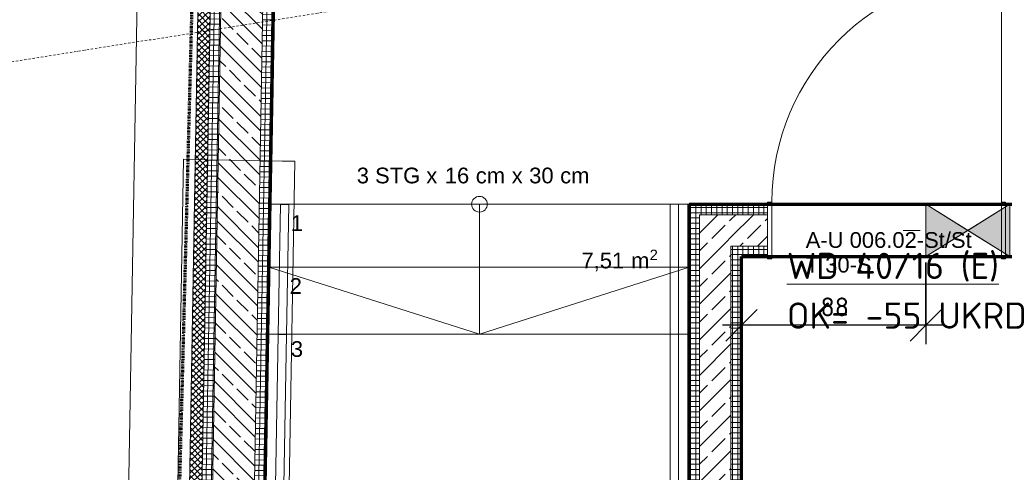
# Model space of a CAD drawing. Header units: millimetres. Extents: x 1523 to 74423, y -42059 to 10268.
# Tile 7 of 77: x 26099 to 30797, y -26614 to -24454. Entities that reach past the tile are written whole.
import ezdxf

# ---------------------------------------------------------------- set-up
doc = ezdxf.new("R2010")
doc.units = ezdxf.units.MM
for name, pattern in [('_Projekt 07 -  _  -  _  -  _  -', [7.5, 3.5, -2, 0, -2]), ('CAx_nichtHalbton', [20001.0584, 10000, -0.5292, 10000, -0.5292]), ('IMPORT-STRICHPUNKT _7_', [20, 10, -5, 0, -5]), ('Verdeckt 2x', [3.572, 2.3813, -1.1907])]:
    doc.linetypes.add(name, pattern=pattern)
for name, color, linetype, lineweight, true_color in [('10 VSI--Wärmeschutz _veritkal_', 7, 'Continuous', 13, 0x656565), ('40 A--Treppe', 7, 'Continuous', 13, 0x656565), ('40 A--Umwehrung', 7, 'Continuous', 13, 0x656565), ('90 A--Achsraster _1_50_', 7, 'IMPORT-STRICHPUNKT _7_', 13, 0x656565), ('AD', 1, 'Continuous', 13, 0xff0000), ('Neubau_10 A--Wand außen _ Lärmschutzwand', 7, 'Continuous', 13, 0x656565), ('Neubau_10 A--Wand außen _tragend_', 7, 'Continuous', 13, 0x656565), ('Neubau_10 A--Wand innen _tragend_', 7, 'Continuous', 13, 0x656565), ('Neubau_20 A--Bodenplatte', 7, 'Continuous', 13, 0x656565), ('Neubau_20 A--Gründungsbelag', 7, 'Continuous', 13, 0x656565), ('Neubau_80 A--Raum', 7, 'Continuous', 13, 0x656565), ('Xref_706_5_--_ÜP_-1_000_16_Übersichtsplan UG_IFC 2025_01_13_dwg', 7, 'Continuous', 13, 0x767676), ('XX', 7, 'Continuous', 18, 0x804040)]:
    doc.layers.add(name, color=color, linetype=linetype, lineweight=lineweight, true_color=true_color)
for name, color, linetype, lineweight in [('AD_Detail', 7, 'Continuous', 13), ('Ax-50_BM-Bem', 7, 'Continuous', 9), ('Ax_BM-Bem', 7, 'Continuous', 9), ('GB_HLS-OBJ', 7, 'Continuous', 18), ('M-EQPM-___-IDEN', 7, 'Continuous', 9)]:
    doc.layers.add(name, color=color, linetype=linetype, lineweight=lineweight)
doc.styles.add('Arial', font='arial.ttf', dxfattribs={"height": 75})
doc.styles.add('Arial_1', font='arial.ttf', dxfattribs={"height": 49.5})
doc.styles.add('ISOCPEUR', font='isocpeur.ttf', dxfattribs={"height": 125})
doc.styles.add('ISOCPEUR_2', font='isocpeur.ttf', dxfattribs={"height": 90})
doc.dimstyles.new('KI_1_8_mm_Isocpeur__cm_m__Aufrundung_auf_5_mm_ELT_Gesamtbemaßung', dxfattribs={"dimscale": 304.8, "dimtxt": 89.638306, "dimasz": 0.492126, "dimexe": 0.295276, "dimexo": 0.0625, "dimgap": 0.049213, "dimtad": 1, "dimdec": 1, "dimlfac": 0.1, "dimrnd": 0.5, "dimdsep": 46, "dimtxsty": 'ISOCPEUR_2', "dimblk1": 'OBLIQUE', "dimblk2": 'OBLIQUE', "dimsah": 1, "dimcen": 0.09, "dimdle": 0.295276, "dimadec": 0, "dimazin": 0, "dimtfac": 1, "dimtdec": 4, "dimtix": 1, "dimtmove": 0, "dimatfit": 3, "dimfxl": 0.984252, "dimfxlon": 1, "dimtvp": 1, "dimtfill": 1, "dimtolj": 1, "dimtzin": 0, "dimlwd": 25, "dimlwe": 25, "dimarcsym": 2})
pattern_1 = [(176.336, (0, 0), (1.597632, 24.948899), []), (266.336, (0, 0), (-24.948899, 1.597632), [])]
pattern_2 = [(131.336, (0, 0), (90.10192, 79.25683), []), (131.336, (-45.05, -39.63), (90.10192, 79.25683), [90, -30])]
pattern_3 = [(86.336, (0, 0), (-24.948899, 1.597632), []), (176.336, (0, 0), (1.597632, 24.948899), [])]
pattern_4 = [(355.336, (0, 0), (2.032807, 24.917217), []), (85.336, (0, 0), (-24.917217, 2.032807), [])]

# ---------------------------------------------------------------- blocks, each defined once
blk = doc.blocks.new('SuD_WD_RB Allgemein - SuD_WD_RB Allgemein-41080451-SuD_-1UG gesamt Plot  - Blatt 1')
at = {"layer": 'AD', "lineweight": 18}
blk.add_hatch(color=256, dxfattribs=at).paths.add_polyline_path([(0, -200), (-125, 0), (-250, -200)])
at = {"layer": 'AD_Detail', "lineweight": 18, "true_color": 0xff0000}
blk.add_hatch(color=1, dxfattribs=at).paths.add_polyline_path([(0, 200), (-250, 200), (-125, 0)])
at = {"layer": 'AD', "color": 7}
for p, q in [((-250, -200), (0, 200)), ((-250, 200), (0, -200)), ((-250, -200), (-250, 200)), ((-250, 200), (0, 200)), ((0, 200), (0, -200)), ((0, -200), (-250, -200))]:
    blk.add_line(p, q, dxfattribs=at)
at = {"layer": 'AD_Detail'}
for p, q in [((0, 200), (-250, 200)), ((-250, 200), (-125, 0)), ((-125, 0), (0, 200)), ((-125, 0), (-250, -200)), ((0, -200), (-125, 0)), ((-250, -200), (0, -200))]:
    blk.add_line(p, q, dxfattribs=at)
blk = doc.blocks.new('Xref_706_5_--_ÜP_-1_000_11_Übersichtsplan UG_IFC 2024_09_30_dwg_Tür Ol 1-Fl 27_5-41959662-SuD_-1UG gesamt Plot  - Blatt 1')
at = {"layer": 'Neubau_10 A--Wand innen _tragend_', "color": 9, "true_color": 0xcbcbcb}
blk.add_line((547.5, 10), (547.5, 1105), dxfattribs=at)
at = {"layer": 'Neubau_10 A--Wand innen _tragend_', "color": 9, "true_color": 0xcbcbcb, "flags": 128}
for points in [[(-567.5, -260), (-547.5, -260), (-547.5, 10), (-567.5, 10)], [(-567.5, -250), (-567.5, -200), (-567.5, -50), (-567.5, 0), (-567.5, -50), (-567.5, -200)], [(567.5, -260), (547.5, -260), (547.5, 10), (567.5, 10)], [(567.5, -250), (567.5, -200), (567.5, -50), (567.5, 0), (567.5, -50), (567.5, -200)]]:
    blk.add_lwpolyline(points, close=True, dxfattribs=at)
at = {"layer": 'Neubau_10 A--Wand innen _tragend_', "color": 9, "true_color": 0xcbcbcb}
blk.add_arc((547.5, 10), 1095, 90, 180, dxfattribs=at)
blk = doc.blocks.new('Xref_706_5_--_ÜP_-1_000_11_Übersichtsplan UG_IFC 2024_09_30_dwg_Standard-Rastermarker_7-V4-SuD_-1UG gesamt Plot  - Blatt 1')
at = {"layer": '90 A--Achsraster _1_50_', "color": 9, "true_color": 0xcbcbcb}
blk.add_line((0, 0), (53642.7, 0), dxfattribs=at)
blk = doc.blocks.new('Xref_706_5_--_ÜP_-1_000_11_Übersichtsplan UG_IFC 2024_09_30_dwg_Trafo_A-U 007_43-41960493-SuD_-1UG gesamt Plot  - Blatt 1')
at = {"layer": 'Neubau_80 A--Raum', "attachment_point": 1, "rotation": 83.6681, "line_spacing_factor": 0.941778}
for s, insert, char_height, width, style in [('2', (9705.8, -101754.2), 49.5, 46.058, 'Arial_1'), (' m', (9706.8, -101873.3), 75, 138.65, 'Arial'), ('7,51', (9683.9, -102079.5), 75, 244.244, 'Arial')]:
    blk.add_mtext(s, dxfattribs=dict(at, insert=insert, char_height=char_height, width=width, style=style))
blk = doc.blocks.new('Xref_706_5_--_ÜP_-1_000_16_Übersichtsplan UG_IFC 2025_01_13_dwg-35469238-SuD_-1UG gesamt Plot  - Blatt 1')
at = {"layer": '10 VSI--Wärmeschutz _veritkal_', "true_color": 0xcbcbcb}
h = blk.add_hatch(dxfattribs=at)
h.set_pattern_fill('FP_18', color=9, style=0, pattern_type=2)
h.set_pattern_definition([(220.336, (0, 0), (-12.945377, 15.2452358), []), (310.336, (0, 0), (15.2452358, 12.945377), [])])
h.paths.add_polyline_path([(23546.8, -103102.9), (16816.7, -102553.9), (16811.8, -102613.7), (23541.9, -103162.7), (23542.7, -103152.8)])
at = {"layer": 'Neubau_10 A--Wand außen _tragend_', "true_color": 0xcbcbcb}
h = blk.add_hatch(dxfattribs=at)
h.set_pattern_fill('FP_8', color=9, style=0, pattern_type=2)
h.set_pattern_definition(pattern_4)
h.paths.add_polyline_path([(23571.2, -102803.9), (16834.8, -102254.4), (16830.7, -102304.2), (23567.1, -102853.8)])
h = blk.add_hatch(dxfattribs=at)
h.set_pattern_fill('FP_2', color=9, style=0, pattern_type=2)
h.set_pattern_definition([(221.336, (0, 0), (-99.07104, 112.6274), []), (221.336, (33.02, -37.54), (-99.07104, 112.6274), []), (221.336, (66.05, -75.08), (-99.07104, 112.6274), [75, -25])])
h.paths.add_polyline_path([(23567.1, -102853.8), (16830.7, -102304.2), (16814.5, -102503.6), (23550.9, -103053.1), (23560.5, -102935.5)])
h = blk.add_hatch(dxfattribs=at)
h.set_pattern_fill('FP_8', color=9, style=0, pattern_type=2)
h.set_pattern_definition(pattern_4)
h.paths.add_polyline_path([(23550.9, -103053.1), (16814.5, -102503.6), (16810.4, -102553.4), (23546.8, -103102.9)])
at = {"layer": 'Neubau_10 A--Wand innen _tragend_', "true_color": 0xcbcbcb}
h = blk.add_hatch(dxfattribs=at)
h.set_pattern_fill('FP_7', color=9, style=0, pattern_type=2)
h.set_pattern_definition(pattern_3)
h.paths.add_polyline_path([(19009.4, -100374.4), (19030.2, -100050.1), (18980.3, -100046.9), (18959.5, -100371.2)])
h = blk.add_hatch(dxfattribs=at)
h.set_pattern_fill('FP_5', color=9, style=0, pattern_type=2)
h.set_pattern_definition(pattern_2)
h.paths.add_polyline_path([(19168.7, -100234.3), (19179.8, -100059.7), (19030.2, -100050.1), (19019, -100224.7)])
h = blk.add_hatch(dxfattribs=at)
h.set_pattern_fill('FP_7', color=9, style=0, pattern_type=2)
h.set_pattern_definition(pattern_3)
h.paths.add_polyline_path([(19221.8, -100187.6), (19229.7, -100062.9), (19179.8, -100059.7), (19171.9, -100184.4)])
h = blk.add_hatch(dxfattribs=at)
h.set_pattern_fill('FP_13', color=9, style=0, pattern_type=2)
h.set_pattern_definition(pattern_1)
h.paths.add_polyline_path([(19221.8, -100187.6), (19171.9, -100184.5), (19168.7, -100234.3)])
h = blk.add_hatch(dxfattribs=at)
h.set_pattern_fill('FP_13', color=9, style=0, pattern_type=2)
h.set_pattern_definition(pattern_1)
h.paths.add_polyline_path([(19218.6, -100237.5), (19221.8, -100187.6), (19168.7, -100234.3)])
h = blk.add_hatch(dxfattribs=at)
h.set_pattern_fill('FP_13', color=9, style=0, pattern_type=2)
h.set_pattern_definition(pattern_1)
h.paths.add_polyline_path([(23103.6, -100486.3), (23098.9, -100435.9), (19221.8, -100187.6), (19218.6, -100237.5), (23092, -100485.5)])
h = blk.add_hatch(dxfattribs=at)
h.set_pattern_fill('FP_5', color=9, style=0, pattern_type=2)
h.set_pattern_definition(pattern_2)
h.paths.add_polyline_path([(19168.7, -100234.3), (19019, -100224.7), (19009.4, -100374.4)])
h = blk.add_hatch(dxfattribs=at)
h.set_pattern_fill('FP_5', color=9, style=0, pattern_type=2)
h.set_pattern_definition(pattern_2)
h.paths.add_polyline_path([(19159.1, -100384), (19168.7, -100234.3), (19009.4, -100374.4)])
h = blk.add_hatch(dxfattribs=at)
h.set_pattern_fill('FP_5', color=9, style=0, pattern_type=2)
h.set_pattern_definition(pattern_2)
h.paths.add_polyline_path([(23117.8, -100637.5), (23103.6, -100486.3), (19168.7, -100234.3), (19159.1, -100384), (23094.9, -100636)])
h = blk.add_hatch(dxfattribs=at)
h.set_pattern_fill('FP_13', color=9, style=0, pattern_type=2)
h.set_pattern_definition(pattern_1)
h.paths.add_polyline_path([(19009.4, -100374.4), (18959.5, -100371.2), (18956.3, -100421.1)])
h = blk.add_hatch(dxfattribs=at)
h.set_pattern_fill('FP_13', color=9, style=0, pattern_type=2)
h.set_pattern_definition(pattern_1)
h.paths.add_polyline_path([(19009.4, -100374.4), (18956.3, -100421.1), (19006.2, -100424.3)])
h = blk.add_hatch(dxfattribs=at)
h.set_pattern_fill('FP_13', color=9, style=0, pattern_type=2)
h.set_pattern_definition(pattern_1)
h.paths.add_polyline_path([(23122.5, -100687.9), (23117.8, -100637.5), (19009.4, -100374.4), (19006.2, -100424.3), (23114.6, -100687.4)])
at = {"layer": '10 VSI--Wärmeschutz _veritkal_', "color": 9, "true_color": 0xcbcbcb, "flags": 128}
blk.add_lwpolyline([(23541.9, -103162.7), (23546.8, -103102.9), (16816.7, -102553.9), (16811.8, -102613.7), (23482.1, -103157.9)], dxfattribs=at)
at = {"layer": '40 A--Treppe', "color": 9, "true_color": 0xcbcbcb, "flags": 128}
for points in [[(19127.6, -102441.4), (19255.7, -100440.3), (19127.6, -102441.4), (19426.6, -102465.8), (19446.5, -102467.4), (19575, -100460.7), (18956.3, -100421.1), (18828.7, -102417), (19127.6, -102441.4), (19511.2, -101458.6)], [(18892.5, -101419.1), (19511.2, -101458.6), (19255.7, -100440.3)], [(20330.5, -100509.1), (19575, -100460.7), (19446.5, -102468.2), (20165.9, -102526.9)]]:
    blk.add_lwpolyline(points, dxfattribs=at)
at = {"layer": '40 A--Treppe', "color": 9, "true_color": 0xcbcbcb}
for start, end in [(86.3419, 266.3419), (266.3419, 86.3419)]:
    blk.add_arc((18892.5, -101419.1), 37.5, start, end, dxfattribs=at)
at = {"layer": '40 A--Umwehrung', "color": 9, "true_color": 0xcbcbcb, "flags": 128}
for points in [[(18953.1, -100471), (18950.5, -100510.9), (19569.3, -100550.5), (19571.8, -100510.6)], [(18836, -102327.3), (18832.8, -102367.2), (19450.6, -102417.6), (19453.9, -102377.7)]]:
    blk.add_lwpolyline(points, close=True, dxfattribs=at)
for points in [[(20326.4, -100558.9), (19571.8, -100510.6), (19569.3, -100550.5), (20323.2, -100598.8)], [(20173.3, -102436.4), (19453.9, -102377.7), (19450.6, -102417.6), (20170, -102476.3)]]:
    blk.add_lwpolyline(points, dxfattribs=at)
at = {"layer": 'Neubau_10 A--Wand außen _ Lärmschutzwand', "color": 9, "true_color": 0xcbcbcb, "flags": 128}
blk.add_lwpolyline([(32130.4, -103918.5), (18588.4, -102813.8), (18593.3, -102754), (18597.8, -102699.2), (18622.2, -102400.2), (18626.7, -102345.4), (18631.5, -102285.6), (20175.3, -102411.5)], dxfattribs=at)
at = {"layer": 'Neubau_10 A--Wand außen _tragend_', "color": 9, "true_color": 0xcbcbcb}
for p, q in [((18622.2, -102400.2), (18571.6, -102396.1)), ((18599.9, -102699.4), (18650.5, -102703.5))]:
    blk.add_line(p, q, dxfattribs=at)
at = {"layer": 'Neubau_10 A--Wand außen _tragend_', "color": 9, "true_color": 0xcbcbcb, "flags": 128}
for points in [[(20166, -102526.1), (16834.8, -102254.4), (13450.5, -101978.3), (13201.6, -102001.6), (13202.2, -102008.2), (13221.1, -102210.4), (23550.9, -103053.1), (23567.1, -102853.8), (23542.7, -103152.8), (32047.9, -103846.6), (32072.3, -103547.6), (32076.4, -103497.8), (26522.1, -103044.6)], [(13400.8, -101983), (13404.7, -102024.7), (32072.3, -103547.6)], [(13175.3, -102256.8), (16810.4, -102553.4), (23546.8, -103102.9)]]:
    blk.add_lwpolyline(points, dxfattribs=at)
at = {"layer": 'Neubau_10 A--Wand innen _tragend_', "color": 9, "true_color": 0xcbcbcb}
blk.add_line((19028.5, -99293.4), (19278, -99309.4), dxfattribs=at)
at = {"layer": 'Neubau_10 A--Wand innen _tragend_', "color": 9, "true_color": 0xcbcbcb, "flags": 128}
for points in [[(20330.5, -100509.1), (18956.3, -100421.1), (18959.5, -100371.2), (18980.3, -100046.9), (19229.7, -100062.9), (19221.8, -100187.6), (21167.8, -100312.2)], [(19030.2, -100050.1), (19019, -100224.7), (19009.4, -100374.4), (23117.8, -100637.5), (23104.2, -100492)], [(21164.6, -100362.1), (19168.7, -100234.3), (19171.9, -100184.4), (19179.8, -100059.7)]]:
    blk.add_lwpolyline(points, dxfattribs=at)
at = {"layer": 'Neubau_20 A--Bodenplatte', "color": 9, "true_color": 0xcbcbcb, "flags": 128}
blk.add_lwpolyline([(32112.2, -104203), (23637.3, -103511.6), (23632.6, -103461.1), (13714.3, -102652), (12904.7, -102585.9), (9947.6, -102862.2), (9128.9, -94097.8), (12086, -93821.6)], dxfattribs=at)
at = {"layer": 'Neubau_20 A--Gründungsbelag', "color": 9, "true_color": 0xcbcbcb, "flags": 128}
for points in [[(20330.5, -100509.1), (18956.3, -100421.1), (18980.3, -100046.9), (19229.7, -100062.9), (19221.8, -100187.6), (20918.3, -100296.2), (21246.8, -95166.1), (20732.2, -95133.2), (19550.2, -95057.5), (19302.3, -98930.2), (19052.8, -98914.2), (19300.7, -95041.5), (17554.3, -94929.7)], [(13450.5, -101978.3), (16834.8, -102254.4), (16859.1, -101874.5), (17108.6, -101890.5), (17084, -102274.7), (19840.2, -102499.6), (20166, -102526.1)]]:
    blk.add_lwpolyline(points, dxfattribs=at)
for name, p, rotation in [('Xref_706_5_--_ÜP_-1_000_11_Übersichtsplan UG_IFC 2024_09_30_dwg_Standard-Rastermarker_7-V4-SuD_-1UG gesamt Plot  - Blatt 1', (18705.3, -110386.7), 95.33628353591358), ('Xref_706_5_--_ÜP_-1_000_11_Übersichtsplan UG_IFC 2024_09_30_dwg_Tür Ol 1-Fl 27_5-41959662-SuD_-1UG gesamt Plot  - Blatt 1', (19016.5, -99480.5), 86.33645496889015), ('Xref_706_5_--_ÜP_-1_000_11_Übersichtsplan UG_IFC 2024_09_30_dwg_Trafo_A-U 007_43-41960493-SuD_-1UG gesamt Plot  - Blatt 1', (4728.7, 570), 2.668141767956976)]:
    blk.add_blockref(name, p, dxfattribs=dict(rotation=rotation))
at = {"layer": '40 A--Treppe', "char_height": 75, "attachment_point": 1, "line_spacing_factor": 0.941778, "style": 'Arial'}
for s, insert, width, rotation in [(' cm', (18741, -101052.7), 201.088, 86.3419), ('30', (18733.4, -101171.2), 139.568, 86.3419), (' x', (18726.2, -101283.4), 97.33, 86.3419), (' cm', (18715.3, -101454.6), 201.088, 86.3419), ('16', (18707.7, -101573.1), 139.568, 86.3419), ('3 STG x', (18680.9, -101992.2), 459.105, 86.3419), ('1', (18887.6, -102320.9), 69.784, 86.3421), ('2', (19186.5, -102345.1), 69.784, 86.3447), ('3', (19487, -102358.9), 69.784, 86.3419)]:
    blk.add_mtext(s, dxfattribs=dict(at, insert=insert, width=width, rotation=rotation))
at = {"layer": 'Neubau_10 A--Wand innen _tragend_', "char_height": 75, "attachment_point": 1, "rotation": 86.3365, "line_spacing_factor": 0.941778, "style": 'Arial'}
for s, insert, width in [('A-U 006.02-St/St', (19124.8, -99874.2), 946.675), ('T 30-S', (19242.4, -99881.7), 375.548)]:
    blk.add_mtext(s, dxfattribs=dict(at, insert=insert, width=width))
blk = doc.blocks.new('DIMBLOCK3-SuD_-1UG gesamt Plot  - Blatt 1')
at = {"layer": 'Ax-50_BM-Bem', "lineweight": 25}
for p, q in [((30422.6, -25612.1), (30422.6, -26002.1)), ((30422.6, -25912.1), (30422.6, -25612.1)), ((29542.6, -26212.1), (29542.6, -25822.1)), ((29542.6, -25912.1), (29617.6, -25837.1)), ((30422.6, -25912.1), (30497.6, -25837.1)), ((30512.6, -25912.1), (29452.6, -25912.1)), ((29542.6, -25912.1), (29467.6, -25987.1)), ((29542.6, -25912.1), (29542.6, -26212.1)), ((30422.6, -25912.1), (30347.6, -25987.1))]:
    blk.add_line(p, q, dxfattribs=at)
at = {"layer": 'Ax-50_BM-Bem', "color": 0, "lineweight": 25, "insert": (29919.8, -25779.5), "char_height": 90, "width": 150.589, "attachment_point": 1, "line_spacing_factor": 1.149209, "style": 'ISOCPEUR_2', "bg_fill": 3, "box_fill_scale": 1.25, "bg_fill_color": 256, "bg_fill_true_color": 13158600, "bg_fill_transparency": 0}
blk.add_mtext('88', dxfattribs=at)
blk = doc.blocks.new('_Oblique')
at = {"color": 0, "linetype": 'ByBlock', "lineweight": -2}
blk.add_line((-0.5, -0.5), (0.5, 0.5), dxfattribs=at)

msp = doc.modelspace()

# ---------------------------------------------------------------- linework, layer by layer
at = {"layer": 'M-EQPM-___-IDEN'}
msp.add_line((30395.164, -25459.486), (30313.359, -25459.486), dxfattribs=at)
at = {"layer": 'XX', "color": 5, "linetype": '_Projekt 07 -  _  -  _  -  _  -', "lineweight": 70, "true_color": 0x0000ff}
msp.add_line((27041.021, -19691.153), (26551.187, -38705.13), dxfattribs=at)
at = {"layer": 'XX', "color": 7, "linetype": 'CAx_nichtHalbton', "lineweight": 70, "true_color": 0xffffff}
for p, q in [((27323.116, -23584.495), (27269.15, -26676.198)), ((29292.57, -25334.494), (34692.57, -25334.478)), ((29292.57, -26711.517), (29292.57, -25334.494)), ((29542.57, -27284.48), (29542.57, -25584.48)), ((29542.57, -25584.48), (34683.186, -25584.48))]:
    msp.add_line(p, q, dxfattribs=at)
at = {"layer": 'XX', "color": 9, "linetype": 'Verdeckt 2x', "true_color": 0xc0c0c0}
for p, q in [((34692.57, -25334.478), (29202.57, -25334.478)), ((29542.57, -27284.48), (29542.57, -25584.495)), ((29542.57, -25584.495), (34676.341, -25584.495))]:
    msp.add_line(p, q, dxfattribs=at)

# ---------------------------------------------------------------- block references
at = {"layer": 'GB_HLS-OBJ', "rotation": 270.0000000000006}
msp.add_blockref('SuD_WD_RB Allgemein - SuD_WD_RB Allgemein-41080451-SuD_-1UG gesamt Plot  - Blatt 1', (30622.57, -25584.495), dxfattribs=at)
at = {"layer": 'Xref_706_5_--_ÜP_-1_000_16_Übersichtsplan UG_IFC 2025_01_13_dwg', "color": 9, "true_color": 0xcbcbcb, "rotation": 273.663716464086}
msp.add_blockref('Xref_706_5_--_ÜP_-1_000_16_Übersichtsplan UG_IFC 2025_01_13_dwg-35469238-SuD_-1UG gesamt Plot  - Blatt 1', (128297.139, 0), dxfattribs=at)

# ---------------------------------------------------------------- next in the draw order: dimensions: what is measured, and where the dimension line sits
at = {"layer": 'Ax_BM-Bem', "lineweight": 25}
dim = msp.add_linear_dim(base=(29542.57, -25912.093), p1=(30422.57, -25612.093), p2=(29542.57, -26212.093), dimstyle='KI_1_8_mm_Isocpeur__cm_m__Aufrundung_auf_5_mm_ELT_Gesamtbemaßung', override={"dimpost": '<>', "dimfxl": 1065.082156}, dxfattribs=at)
dim.commit()
dim.dimension.update_dxf_attribs({"geometry": 'DIMBLOCK3-SuD_-1UG gesamt Plot  - Blatt 1', "text_midpoint": (29982.57, -25852.093)})

# ---------------------------------------------------------------- next in the draw order: texts
at = {"layer": 'M-EQPM-___-IDEN', "color": 1, "true_color": 0xff0000, "char_height": 125, "attachment_point": 1, "style": 'ISOCPEUR'}
for s, insert, width in [('\\LWD 40/16 (E)', (29759.359, -25566.203), 1222.57344), ('OK= -55 UKRD', (29759.359, -25803.466), 1338.81812)]:
    msp.add_mtext(s, dxfattribs=dict(at, insert=insert, width=width))

doc.saveas('drawing.dxf')
